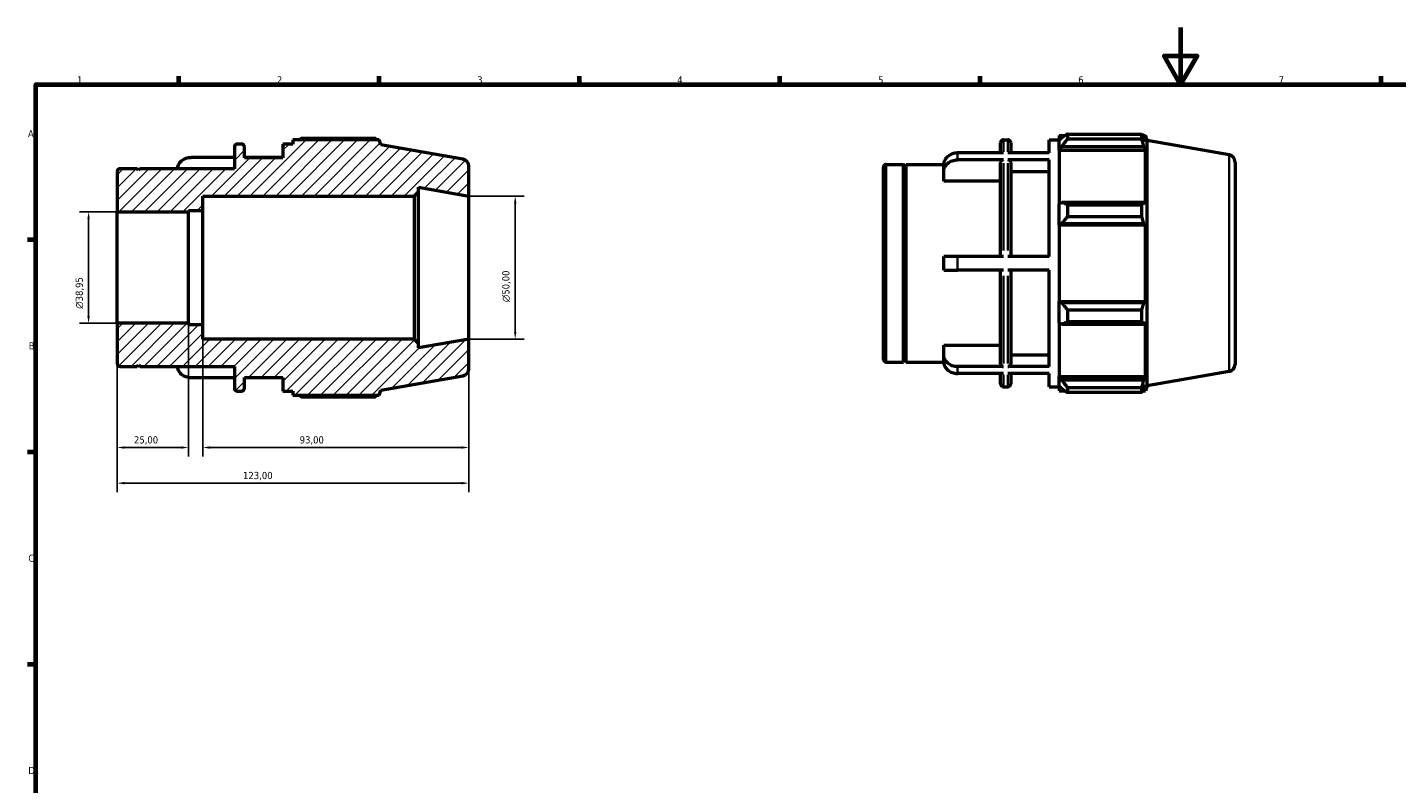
# Model space of a CAD drawing. Header units: millimetres. Extents: x 0 to 931, y 0 to 649.
# Tile 2 of 4: x 17 to 496, y 330 to 594. Entities that reach past the tile are written whole.
import ezdxf

# ---------------------------------------------------------------- set-up
doc = ezdxf.new("R2010")
doc.units = ezdxf.units.MM
for name, color, linetype, lineweight in [('Border (ISO)', 7, 'Continuous', 70), ('Dimension (ISO)', 7, 'Continuous', 25), ('Hatch (ISO)', 7, 'Continuous', 18), ('Visible (ISO)', 7, 'Continuous', 50), ('Visible Narrow (ISO)', 7, 'Continuous', 35)]:
    doc.layers.add(name, color=color, linetype=linetype, lineweight=lineweight)
doc.styles.add('Note Text (ISO)', font='tahoma.ttf')
doc.dimstyles.new('Default (ISO)', dxfattribs={"dimtxt": 2.5, "dimasz": 2.5, "dimexe": 3.175, "dimexo": 0, "dimgap": 0.762, "dimtad": 1, "dimrnd": 1e-08, "dimzin": 0, "dimtxsty": 'Note Text (ISO)', "dimcen": 0.09, "dimdle": 10, "dimclrd": 256, "dimclre": 256, "dimclrt": 232, "dimazin": 0, "dimtfac": 1.40208, "dimtmove": 0, "dimatfit": 3, "dimfxl": 1, "dimtolj": 1, "dimtzin": 0, "dimlwd": -1, "dimlwe": -1, "dimarcsym": 0})

# ---------------------------------------------------------------- blocks, each defined once
blk = doc.blocks.new('Borders Default Border')
at = {"layer": 'Border (ISO)'}
for p, q in [((70.08, 574), (70.08, 576.9)), ((140.17, 574), (140.17, 576.9)), ((210.25, 574), (210.25, 576.9)), ((280.33, 574), (280.33, 576.9)), ((350.42, 574), (350.42, 576.9)), ((490.58, 574), (490.58, 576.9)), ((20, 519.75), (17.1, 519.75)), ((20, 445.5), (17.1, 445.5)), ((20, 371.25), (17.1, 371.25))]:
    blk.add_line(p, q, dxfattribs=at)
at = {"layer": 'Border (ISO)', "flags": 128}
for points in [[(420.5, 594), (420.5, 574), (414.73, 584), (426.27, 584), (420.5, 574)], [(20, 20), (20, 574), (821, 574), (821, 20), (20, 20)]]:
    blk.add_lwpolyline(points, dxfattribs=at)
at = {"layer": 'Border (ISO)', "color": 232, "true_color": 0xca0064, "char_height": 2.5, "attachment_point": 7, "style": 'Note Text (ISO)'}
for s, insert in [('1', (34.48, 574.4)), ('2', (104.37, 574.4)), ('3', (174.43, 574.35)), ('4', (244.42, 574.4)), ('5', (314.64, 574.35)), ('6', (384.66, 574.35)), ('7', (454.77, 574.4)), ('A', (17.29, 555.62)), ('B', (17.59, 481.37)), ('C', (17.43, 407.08)), ('D', (17.43, 332.88))]:
    blk.add_mtext(s, dxfattribs=dict(at, insert=insert))
blk = doc.blocks.new('*D8')
at = {"layer": 'Defpoints', "color": 0, "transparency": 16777216}
for p in [(48.5, 490.52), (171.5, 485), (48.5, 434.62)]:
    blk.add_point(p, dxfattribs=at)
at = {"layer": 'Dimension (ISO)', "transparency": 16777216}
for p, q in [((48.5, 490.52), (48.5, 431.44)), ((171.5, 485), (171.5, 431.44)), ((169, 434.62), (51, 434.62))]:
    blk.add_line(p, q, dxfattribs=at)
for points in [[(51, 435.04), (51, 434.2), (48.5, 434.62)], [(169, 435.04), (169, 434.2), (171.5, 434.62)]]:
    blk.add_solid(points, dxfattribs=at)
at = {"layer": 'Dimension (ISO)', "color": 232, "true_color": 0xca0064, "transparency": 16777216, "insert": (92.55, 438.55), "char_height": 2.5, "attachment_point": 1, "style": 'Note Text (ISO)'}
blk.add_mtext('\\A1;123,00', dxfattribs=at)
blk = doc.blocks.new('*D9')
at = {"layer": 'Defpoints', "color": 0, "transparency": 16777216}
for p in [(78.5, 490), (171.5, 485), (78.5, 447.07)]:
    blk.add_point(p, dxfattribs=at)
at = {"layer": 'Dimension (ISO)', "transparency": 16777216}
for p, q in [((78.5, 490), (78.5, 443.9)), ((171.5, 485), (171.5, 443.9)), ((169, 447.07), (81, 447.07))]:
    blk.add_line(p, q, dxfattribs=at)
for points in [[(81, 447.49), (81, 446.66), (78.5, 447.07)], [(169, 447.49), (169, 446.66), (171.5, 447.07)]]:
    blk.add_solid(points, dxfattribs=at)
at = {"layer": 'Dimension (ISO)', "color": 232, "true_color": 0xca0064, "transparency": 16777216, "insert": (112.35, 451.01), "char_height": 2.5, "attachment_point": 1, "style": 'Note Text (ISO)'}
blk.add_mtext('\\A1;93,00', dxfattribs=at)
blk = doc.blocks.new('*D10')
at = {"layer": 'Defpoints', "color": 0, "transparency": 16777216}
for p in [(48.5, 490.52), (73.5, 490), (48.5, 447.07)]:
    blk.add_point(p, dxfattribs=at)
at = {"layer": 'Dimension (ISO)', "transparency": 16777216}
for p, q in [((48.5, 490.52), (48.5, 443.9)), ((73.5, 490), (73.5, 443.9)), ((71, 447.07), (51, 447.07))]:
    blk.add_line(p, q, dxfattribs=at)
for points in [[(51, 447.49), (51, 446.66), (48.5, 447.07)], [(71, 447.49), (71, 446.66), (73.5, 447.07)]]:
    blk.add_solid(points, dxfattribs=at)
at = {"layer": 'Dimension (ISO)', "color": 232, "true_color": 0xca0064, "transparency": 16777216, "insert": (54.39, 451.01), "char_height": 2.5, "attachment_point": 1, "style": 'Note Text (ISO)'}
blk.add_mtext('\\A1;25,00', dxfattribs=at)
blk = doc.blocks.new('*D11')
at = {"layer": 'Defpoints', "color": 0, "transparency": 16777216}
for p in [(171.5, 535), (171.5, 485), (187.74, 485)]:
    blk.add_point(p, dxfattribs=at)
at = {"layer": 'Dimension (ISO)', "transparency": 16777216}
for p, q in [((171.5, 535), (190.91, 535)), ((187.74, 532.5), (187.74, 487.5)), ((171.5, 485), (190.91, 485))]:
    blk.add_line(p, q, dxfattribs=at)
for points in [[(187.32, 532.5), (188.16, 532.5), (187.74, 535)], [(187.32, 487.5), (188.16, 487.5), (187.74, 485)]]:
    blk.add_solid(points, dxfattribs=at)
at = {"layer": 'Dimension (ISO)', "color": 232, "true_color": 0xca0064, "transparency": 16777216, "insert": (183.21, 497.94), "char_height": 2.5, "attachment_point": 1, "rotation": 90, "style": 'Note Text (ISO)'}
blk.add_mtext('\\A1;\\fAIGDT|b0|i0;\\H2.5000;\\ln\\fTahoma|b0|i0;\\H2.5000;50,00', dxfattribs=at)
blk = doc.blocks.new('*D12')
at = {"layer": 'Defpoints', "color": 0, "transparency": 16777216}
for p in [(48.5, 529.48), (38.5, 490.52), (48.5, 490.52)]:
    blk.add_point(p, dxfattribs=at)
at = {"layer": 'Dimension (ISO)', "transparency": 16777216}
for p, q in [((48.5, 529.48), (35.33, 529.48)), ((38.5, 526.98), (38.5, 493.02)), ((48.5, 490.52), (35.33, 490.52))]:
    blk.add_line(p, q, dxfattribs=at)
for points in [[(38.08, 526.98), (38.92, 526.98), (38.5, 529.48)], [(38.08, 493.02), (38.92, 493.02), (38.5, 490.52)]]:
    blk.add_solid(points, dxfattribs=at)
at = {"layer": 'Dimension (ISO)', "color": 232, "true_color": 0xca0064, "transparency": 16777216, "insert": (33.98, 495.61), "char_height": 2.5, "attachment_point": 1, "rotation": 90, "style": 'Note Text (ISO)'}
blk.add_mtext('\\A1;\\fAIGDT|b0|i0;\\H2.5000;\\ln\\fTahoma|b0|i0;\\H2.5000;38,95', dxfattribs=at)

msp = doc.modelspace()

# ---------------------------------------------------------------- hatches: boundary and pattern name
at = {"layer": 'Hatch (ISO)'}
h = msp.add_hatch(dxfattribs=at)
h.set_pattern_fill('ANSI31', color=256, scale=25.4, style=0)
h.set_pattern_definition([(45, (0, 0), (-2.245064, 2.245064), [])])
edge = h.paths.add_edge_path()
edge.add_ellipse((169, 474.598), major_axis=(0.434, -2.462), ratio=1, start_angle=0, end_angle=80)
edge.add_line((171.5, 474.598), (171.5, 485))
edge.add_line((171.5, 485), (153.929, 481.902))
edge.add_line((153.929, 481.902), (153.929, 483.5))
edge.add_line((153.929, 483.5), (152.429, 485))
edge.add_line((152.429, 485), (78.5, 485))
edge.add_line((78.5, 485), (78.5, 490))
edge.add_line((78.5, 490), (73.5, 490))
edge.add_line((73.5, 490), (73.5, 490.524))
edge.add_line((73.5, 490.524), (48.5, 490.524))
edge.add_line((48.5, 490.524), (48.5, 476.44))
edge.add_ellipse((49.5, 476.44), major_axis=(-1, 0), ratio=1, start_angle=0, end_angle=90)
edge.add_line((49.5, 475.44), (55.5, 475.44))
edge.add_line((55.5, 475.44), (56, 475.94))
edge.add_line((56, 475.94), (56.5, 475.44))
edge.add_line((56.5, 475.44), (89.5, 475.44))
edge.add_line((89.5, 475.44), (89.5, 467.8))
edge.add_ellipse((90.5, 467.8), major_axis=(-1, 0), ratio=1, start_angle=0, end_angle=90)
edge.add_line((90.5, 466.8), (92.014, 466.8))
edge.add_ellipse((92.014, 467.8), major_axis=(0, -1), ratio=1, start_angle=0, end_angle=90)
edge.add_line((93.014, 467.8), (93.014, 471.6))
edge.add_line((93.014, 471.6), (106.486, 471.6))
edge.add_line((106.486, 471.6), (106.486, 466.8))
edge.add_line((106.486, 466.8), (110, 466.8))
edge.add_line((110, 466.8), (110, 465.36))
edge.add_line((110, 465.36), (140.125, 465.36))
edge.add_line((140.125, 465.36), (140.75, 467.078))
edge.add_line((140.75, 467.078), (169.434, 472.136))
edge = h.paths.add_edge_path()
edge.add_ellipse((169, 545.402), major_axis=(2.5, 0), ratio=1, start_angle=0, end_angle=80)
edge.add_line((169.434, 547.864), (140.75, 552.922))
edge.add_line((140.75, 552.922), (140.125, 554.64))
edge.add_line((140.125, 554.64), (110, 554.64))
edge.add_line((110, 554.64), (110, 553.2))
edge.add_line((110, 553.2), (106.486, 553.2))
edge.add_line((106.486, 553.2), (106.486, 548.4))
edge.add_line((106.486, 548.4), (93.014, 548.4))
edge.add_line((93.014, 548.4), (93.014, 552.2))
edge.add_ellipse((92.014, 552.2), major_axis=(1, 0), ratio=1, start_angle=0, end_angle=90)
edge.add_line((92.014, 553.2), (90.5, 553.2))
edge.add_ellipse((90.5, 552.2), major_axis=(0, 1), ratio=1, start_angle=0, end_angle=90)
edge.add_line((89.5, 552.2), (89.5, 544.56))
edge.add_line((89.5, 544.56), (56.5, 544.56))
edge.add_line((56.5, 544.56), (56, 544.06))
edge.add_line((56, 544.06), (55.5, 544.56))
edge.add_line((55.5, 544.56), (49.5, 544.56))
edge.add_ellipse((49.5, 543.56), major_axis=(0, 1), ratio=1, start_angle=0, end_angle=90)
edge.add_line((48.5, 543.56), (48.5, 529.476))
edge.add_line((48.5, 529.476), (73.5, 529.476))
edge.add_line((73.5, 529.476), (73.5, 530))
edge.add_line((73.5, 530), (78.5, 530))
edge.add_line((78.5, 530), (78.5, 535))
edge.add_line((78.5, 535), (152.429, 535))
edge.add_line((152.429, 535), (153.929, 536.5))
edge.add_line((153.929, 536.5), (153.929, 538.098))
edge.add_line((153.929, 538.098), (171.5, 535))
edge.add_line((171.5, 535), (171.5, 545.402))

# ---------------------------------------------------------------- linework, layer by layer
at = {"layer": 'Visible (ISO)'}
for p, q in [((378.031, 556.16), (378.031, 554.551)), ((378.031, 556.16), (380.075, 556.16)), ((380.911, 556.684), (380.911, 554.949)), ((380.911, 556.684), (406.933, 556.684)), ((406.933, 554.949), (406.933, 556.684)), ((407.237, 556.16), (408.156, 556.16)), ((408.781, 554.442), (408.156, 556.16)), ((408.156, 554.094), (408.156, 556.16)), ((89.5, 552.2), (89.5, 544.56)), ((92.014, 553.2), (90.5, 553.2)), ((93.014, 548.4), (93.014, 552.2)), ((110, 553.2), (106.486, 553.2)), ((106.486, 553.2), (106.486, 548.4)), ((140.125, 554.64), (110, 554.64)), ((110, 554.64), (110, 553.2)), ((138.902, 555.165), (112.88, 555.165)), ((140.75, 552.922), (140.125, 554.64)), ((169.434, 547.864), (140.75, 552.922)), ((357.531, 550.074), (357.531, 553.72)), ((358.531, 554.72), (360.046, 554.72)), ((361.046, 553.72), (361.046, 550.074)), ((374.517, 550.074), (374.517, 554.72)), ((374.517, 554.72), (378.031, 554.72)), ((378.991, 555.467), (378.031, 554.551)), ((378.031, 551.542), (378.031, 554.551)), ((378.031, 551.542), (378.991, 552.393)), ((378.031, 551.116), (378.031, 551.542)), ((378.031, 551.116), (378.031, 532.354)), ((378.031, 551.116), (408.156, 551.116)), ((378.991, 552.393), (407.632, 552.393)), ((406.933, 554.949), (380.911, 554.949)), ((408.156, 554.094), (407.632, 555.467)), ((407.632, 552.393), (408.156, 551.116)), ((408.156, 532.132), (408.156, 551.116)), ((408.781, 468.598), (408.781, 554.442)), ((437.465, 549.384), (408.781, 554.442)), ((89.5, 548.555), (74.386, 548.555)), ((106.486, 548.555), (93.014, 548.555)), ((106.486, 548.4), (93.014, 548.4)), ((317.531, 546.08), (323.531, 546.08)), ((323.531, 476.96), (323.531, 546.08)), ((324.031, 545.58), (323.531, 546.08)), ((324.031, 545.58), (324.531, 546.08)), ((324.531, 476.96), (324.531, 546.08)), ((324.531, 546.08), (337.621, 546.08)), ((358.531, 550.074), (342.417, 550.074)), ((358.531, 547.674), (342.417, 547.674)), ((357.531, 513.92), (357.531, 546.807)), ((374.517, 550.074), (360.046, 550.074)), ((374.517, 547.674), (360.046, 547.674)), ((361.046, 546.807), (361.046, 513.92)), ((374.517, 513.92), (374.517, 547.674)), ((439.531, 546.922), (439.531, 476.118)), ((48.5, 543.56), (48.5, 529.476)), ((55.5, 544.56), (49.5, 544.56)), ((56, 544.06), (55.5, 544.56)), ((56.5, 544.56), (56, 544.06)), ((89.5, 544.56), (56.5, 544.56)), ((171.5, 535), (171.5, 545.402)), ((316.531, 477.96), (316.531, 545.08)), ((324.031, 477.46), (324.031, 545.58)), ((337.617, 543.51), (337.617, 545.91)), ((337.617, 540.177), (337.617, 543.51)), ((374.517, 543.51), (361.046, 543.51)), ((152.429, 535), (153.929, 536.5)), ((153.929, 536.5), (153.929, 538.098)), ((153.929, 538.098), (171.5, 535)), ((153.929, 483.5), (153.929, 536.5)), ((357.531, 540.177), (337.617, 540.177)), ((78.5, 530), (78.5, 535)), ((78.5, 535), (152.429, 535)), ((152.429, 535), (152.429, 485)), ((171.5, 485), (171.5, 535)), ((378.991, 532.797), (378.031, 532.354)), ((378.031, 525.088), (378.031, 532.354)), ((407.632, 532.797), (378.991, 532.797)), ((380.911, 531.963), (380.911, 527.773)), ((380.911, 531.963), (406.933, 531.963)), ((406.933, 527.773), (406.933, 531.963)), ((408.156, 532.132), (407.632, 532.797)), ((48.5, 529.476), (73.5, 529.476)), ((48.5, 490.524), (48.5, 529.476)), ((73.5, 529.476), (73.5, 530)), ((73.5, 530), (78.5, 530)), ((73.5, 490.524), (73.5, 529.476)), ((78.5, 490), (78.5, 530)), ((406.933, 527.773), (380.911, 527.773)), ((378.031, 525.088), (378.991, 525.376)), ((378.031, 524.943), (378.031, 525.088)), ((378.031, 524.943), (378.031, 498.096)), ((378.031, 524.943), (408.156, 524.943)), ((378.991, 525.376), (407.632, 525.376)), ((407.632, 525.376), (408.156, 524.943)), ((408.156, 498.096), (408.156, 524.943)), ((337.617, 509.12), (337.617, 513.92)), ((358.531, 513.92), (342.417, 513.92)), ((374.517, 513.92), (360.046, 513.92)), ((358.531, 509.12), (342.417, 509.12)), ((357.531, 476.233), (357.531, 509.12)), ((374.517, 509.12), (360.046, 509.12)), ((361.046, 509.12), (361.046, 476.233)), ((374.517, 475.365), (374.517, 509.12)), ((378.031, 497.952), (378.031, 498.096)), ((378.031, 498.096), (408.156, 498.096)), ((378.031, 490.686), (378.031, 497.952)), ((378.991, 497.663), (378.031, 497.952)), ((407.632, 497.663), (378.991, 497.663)), ((380.911, 495.267), (380.911, 491.076)), ((380.911, 495.267), (406.933, 495.267)), ((406.933, 491.076), (406.933, 495.267)), ((408.156, 498.096), (407.632, 497.663)), ((73.5, 490.524), (48.5, 490.524)), ((48.5, 490.524), (48.5, 476.44)), ((73.5, 490), (73.5, 490.524)), ((78.5, 490), (73.5, 490)), ((78.5, 485), (78.5, 490)), ((378.031, 490.686), (378.991, 490.242)), ((378.031, 490.686), (378.031, 471.924)), ((378.991, 490.242), (407.632, 490.242)), ((406.933, 491.076), (380.911, 491.076)), ((407.632, 490.242), (408.156, 490.907)), ((408.156, 471.924), (408.156, 490.907)), ((152.429, 485), (78.5, 485)), ((153.929, 483.5), (152.429, 485)), ((171.5, 485), (153.929, 481.902)), ((171.5, 474.598), (171.5, 485)), ((153.929, 481.902), (153.929, 483.5)), ((337.617, 479.529), (337.617, 482.862)), ((337.617, 482.862), (357.531, 482.862)), ((337.617, 477.129), (337.617, 479.529)), ((361.046, 479.529), (374.517, 479.529)), ((49.5, 475.44), (55.5, 475.44)), ((55.5, 475.44), (56, 475.94)), ((56, 475.94), (56.5, 475.44)), ((56.5, 475.44), (89.5, 475.44)), ((89.5, 475.44), (89.5, 467.8)), ((317.531, 476.96), (323.531, 476.96)), ((324.031, 477.46), (323.531, 476.96)), ((324.031, 477.46), (324.531, 476.96)), ((324.531, 476.96), (337.621, 476.96)), ((358.531, 475.365), (342.417, 475.365)), ((374.517, 475.365), (360.046, 475.365)), ((89.5, 471.445), (74.386, 471.445)), ((93.014, 467.8), (93.014, 471.6)), ((93.014, 471.6), (106.486, 471.6)), ((106.486, 471.445), (93.014, 471.445)), ((106.486, 471.6), (106.486, 466.8)), ((140.75, 467.078), (169.434, 472.136)), ((358.531, 472.965), (342.417, 472.965)), ((357.531, 469.32), (357.531, 472.965)), ((374.517, 472.965), (360.046, 472.965)), ((361.046, 472.965), (361.046, 469.32)), ((374.517, 468.32), (374.517, 472.965)), ((378.031, 471.498), (378.031, 471.924)), ((378.031, 471.924), (408.156, 471.924)), ((378.031, 468.488), (378.031, 471.498)), ((378.991, 470.646), (378.031, 471.498)), ((407.632, 470.646), (378.991, 470.646)), ((408.156, 471.924), (407.632, 470.646)), ((437.465, 473.656), (408.781, 468.598)), ((90.5, 466.8), (92.014, 466.8)), ((106.486, 466.8), (110, 466.8)), ((110, 466.8), (110, 465.36)), ((110, 465.36), (140.125, 465.36)), ((112.88, 464.835), (138.902, 464.835)), ((140.125, 465.36), (140.75, 467.078)), ((358.531, 468.32), (360.046, 468.32)), ((374.517, 468.32), (378.031, 468.32)), ((378.031, 468.488), (378.991, 467.573)), ((378.031, 468.488), (378.031, 466.88)), ((378.031, 466.88), (380.075, 466.88)), ((380.911, 468.091), (380.911, 466.355)), ((380.911, 468.091), (406.933, 468.091)), ((406.933, 466.355), (380.911, 466.355)), ((406.933, 466.355), (406.933, 468.091)), ((407.237, 466.88), (408.156, 466.88)), ((407.632, 467.573), (408.156, 468.946)), ((408.156, 466.88), (408.156, 468.946)), ((408.781, 468.598), (408.156, 466.88))]:
    msp.add_line(p, q, dxfattribs=at)
for centre, radius, start, end in [((90.5, 552.2), 1, 90, 180), ((92.014, 552.2), 1, 0, 90), ((358.531, 553.72), 1, 90, 180), ((360.046, 553.72), 1, 0, 90), ((169, 545.402), 2.5, 0, 80), ((317.531, 545.08), 1, 90, 180), ((437.031, 546.922), 2.5, 0, 80), ((49.5, 543.56), 1, 90, 180), ((49.5, 476.44), 1, 180, 270), ((169, 474.598), 2.5, 280, 0), ((317.531, 477.96), 1, 180, 270), ((437.031, 476.118), 2.5, 280, 0), ((90.5, 467.8), 1, 180, 270), ((92.014, 467.8), 1, 270, 0), ((358.531, 469.32), 1, 180, 270), ((360.046, 469.32), 1, 270, 0)]:
    msp.add_arc(centre, radius, start, end, dxfattribs=at)
for points, weights in [([(380.911, 556.684), (379.913, 556.063), (378.991, 555.467)], [1.01173815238, 1.0085192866, 1.00448999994]), ([(406.933, 556.684), (407.296, 556.063), (407.632, 555.467)], [1, 1.00116393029, 1.00151098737]), ([(112.043, 554.64), (112.455, 554.9), (112.88, 555.165)], [1.00884293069, 1.01036435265, 1.01173815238]), ([(139.206, 554.64), (139.057, 554.9), (138.902, 555.165)], [1.00084298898, 1.00049552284, 1]), ([(378.991, 552.393), (379.913, 553.645), (380.911, 554.949)], [1.00448999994, 1.0085192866, 1.01173815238]), ([(407.632, 552.393), (407.296, 553.645), (406.933, 554.949)], [1.00151098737, 1.00116393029, 1]), ([(380.911, 531.963), (379.913, 532.389), (378.991, 532.797)], [1.01173815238, 1.0085192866, 1.00448999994]), ([(406.933, 531.963), (407.296, 532.389), (407.632, 532.797)], [1, 1.00116393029, 1.00151098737]), ([(378.991, 525.376), (379.913, 526.55), (380.911, 527.773)], [1.00448999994, 1.0085192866, 1.01173815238]), ([(407.632, 525.376), (407.296, 526.55), (406.933, 527.773)], [1.00151098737, 1.00116393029, 1]), ([(380.911, 495.267), (379.913, 496.489), (378.991, 497.663)], [1.01173815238, 1.0085192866, 1.00448999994]), ([(406.933, 495.267), (407.296, 496.489), (407.632, 497.663)], [1, 1.00116393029, 1.00151098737]), ([(378.991, 490.242), (379.913, 490.651), (380.911, 491.076)], [1.00448999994, 1.0085192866, 1.01173815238]), ([(407.632, 490.242), (407.296, 490.651), (406.933, 491.076)], [1.00151098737, 1.00116393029, 1]), ([(380.911, 468.091), (379.913, 469.395), (378.991, 470.646)], [1.01173815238, 1.0085192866, 1.00448999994]), ([(406.933, 468.091), (407.296, 469.395), (407.632, 470.646)], [1, 1.00116393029, 1.00151098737]), ([(112.88, 464.835), (112.455, 465.1), (112.043, 465.36)], [1.01173815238, 1.01036435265, 1.00884293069]), ([(138.902, 464.835), (139.057, 465.1), (139.206, 465.36)], [1, 1.00049552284, 1.00084298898]), ([(378.991, 467.573), (379.913, 466.976), (380.911, 466.355)], [1.00448999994, 1.0085192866, 1.01173815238]), ([(407.632, 467.573), (407.296, 466.976), (406.933, 466.355)], [1.00151098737, 1.00116393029, 1])]:
    msp.add_rational_spline(points, weights, degree=2, dxfattribs=at)
for points, knots in [([(69.59, 544.56), (69.6, 544.769), (69.629, 544.988), (69.741, 545.478), (69.838, 545.748), (70.065, 546.223), (70.216, 546.472), (70.575, 546.938), (70.783, 547.154), (71.202, 547.518), (71.452, 547.698), (71.989, 548.009), (72.276, 548.14), (72.823, 548.336), (73.133, 548.42), (73.766, 548.529), (74.09, 548.555), (74.386, 548.555)], [-0.69225258, -0.69225258, -0.69225258, -0.69225258, -0.62241426, -0.62241426, -0.53333685, -0.53333685, -0.44435979, -0.44435979, -0.35538273, -0.35538273, -0.26650188, -0.26650188, -0.17762103, -0.17762103, -0.08881052, -0.08881052, 0, 0, 0, 0]), ([(342.417, 550.074), (342.121, 550.074), (341.798, 550.049), (341.164, 549.94), (340.855, 549.856), (340.307, 549.66), (340.02, 549.529), (339.483, 549.218), (339.233, 549.037), (338.814, 548.674), (338.606, 548.458), (338.247, 547.992), (338.096, 547.742), (337.869, 547.267), (337.772, 546.998), (337.646, 546.448), (337.617, 546.167), (337.617, 545.91)], [0, 0, 0, 0, 0.08881052, 0.08881052, 0.17762103, 0.17762103, 0.26650188, 0.26650188, 0.35538273, 0.35538273, 0.44435979, 0.44435979, 0.53333685, 0.53333685, 0.62241426, 0.62241426, 0.71149167, 0.71149167, 0.71149167, 0.71149167]), ([(337.617, 543.51), (337.617, 543.767), (337.646, 544.048), (337.772, 544.598), (337.869, 544.867), (338.096, 545.342), (338.247, 545.592), (338.606, 546.058), (338.814, 546.274), (339.233, 546.637), (339.483, 546.818), (340.02, 547.129), (340.307, 547.26), (340.855, 547.456), (341.164, 547.54), (341.798, 547.649), (342.121, 547.674), (342.417, 547.674)], [-0.71149167, -0.71149167, -0.71149167, -0.71149167, -0.62241426, -0.62241426, -0.53333685, -0.53333685, -0.44435979, -0.44435979, -0.35538273, -0.35538273, -0.26650188, -0.26650188, -0.17762103, -0.17762103, -0.08881052, -0.08881052, 0, 0, 0, 0]), ([(358.531, 547.674), (358.408, 547.674), (358.263, 547.649), (358.035, 547.567), (357.912, 547.496), (357.737, 547.345), (357.655, 547.238), (357.56, 547.04), (357.531, 546.914), (357.531, 546.807)], [0, 0, 0, 0, 0.03700553, 0.03700553, 0.0740403, 0.0740403, 0.11111136, 0.11111136, 0.14821395, 0.14821395, 0.14821395, 0.14821395]), ([(361.046, 546.807), (361.046, 546.914), (361.017, 547.04), (360.922, 547.238), (360.84, 547.345), (360.665, 547.496), (360.542, 547.567), (360.314, 547.649), (360.169, 547.674), (360.046, 547.674)], [-0.14821395, -0.14821395, -0.14821395, -0.14821395, -0.11111136, -0.11111136, -0.0740403, -0.0740403, -0.03700553, -0.03700553, 0, 0, 0, 0]), ([(342.417, 513.92), (342.121, 513.92), (341.798, 513.92), (341.164, 513.92), (340.855, 513.92), (340.307, 513.92), (340.02, 513.92), (339.483, 513.92), (339.233, 513.92), (338.814, 513.92), (338.606, 513.92), (338.247, 513.92), (338.096, 513.92), (337.869, 513.92), (337.772, 513.92), (337.646, 513.92), (337.617, 513.92), (337.617, 513.92)], [0, 0, 0, 0, 0.08881052, 0.08881052, 0.17762103, 0.17762103, 0.26650188, 0.26650188, 0.35538273, 0.35538273, 0.44435979, 0.44435979, 0.53333685, 0.53333685, 0.62241426, 0.62241426, 0.71149167, 0.71149167, 0.71149167, 0.71149167]), ([(337.617, 509.12), (337.617, 509.12), (337.646, 509.12), (337.772, 509.12), (337.869, 509.12), (338.096, 509.12), (338.247, 509.12), (338.606, 509.12), (338.814, 509.12), (339.233, 509.12), (339.483, 509.12), (340.02, 509.12), (340.307, 509.12), (340.855, 509.12), (341.164, 509.12), (341.798, 509.12), (342.121, 509.12), (342.417, 509.12)], [-0.71149167, -0.71149167, -0.71149167, -0.71149167, -0.62241426, -0.62241426, -0.53333685, -0.53333685, -0.44435979, -0.44435979, -0.35538273, -0.35538273, -0.26650188, -0.26650188, -0.17762103, -0.17762103, -0.08881052, -0.08881052, 0, 0, 0, 0]), ([(342.417, 475.365), (342.121, 475.365), (341.798, 475.391), (341.164, 475.5), (340.855, 475.584), (340.307, 475.78), (340.02, 475.911), (339.483, 476.222), (339.233, 476.402), (338.814, 476.765), (338.606, 476.982), (338.247, 477.448), (338.096, 477.697), (337.869, 478.172), (337.772, 478.441), (337.646, 478.991), (337.617, 479.272), (337.617, 479.529)], [0, 0, 0, 0, 0.08881052, 0.08881052, 0.17762103, 0.17762103, 0.26650188, 0.26650188, 0.35538273, 0.35538273, 0.44435979, 0.44435979, 0.53333685, 0.53333685, 0.62241426, 0.62241426, 0.71149167, 0.71149167, 0.71149167, 0.71149167]), ([(74.386, 471.445), (74.09, 471.445), (73.766, 471.471), (73.133, 471.58), (72.823, 471.664), (72.276, 471.86), (71.989, 471.991), (71.452, 472.302), (71.202, 472.482), (70.783, 472.846), (70.575, 473.062), (70.216, 473.528), (70.065, 473.777), (69.838, 474.252), (69.741, 474.522), (69.629, 475.012), (69.6, 475.231), (69.59, 475.44)], [0, 0, 0, 0, 0.08881052, 0.08881052, 0.17762103, 0.17762103, 0.26650188, 0.26650188, 0.35538273, 0.35538273, 0.44435979, 0.44435979, 0.53333685, 0.53333685, 0.62241426, 0.62241426, 0.69225258, 0.69225258, 0.69225258, 0.69225258]), ([(337.617, 477.129), (337.617, 476.872), (337.646, 476.591), (337.772, 476.041), (337.869, 475.772), (338.096, 475.297), (338.247, 475.048), (338.606, 474.582), (338.814, 474.365), (339.233, 474.002), (339.483, 473.822), (340.02, 473.511), (340.307, 473.38), (340.855, 473.184), (341.164, 473.1), (341.798, 472.991), (342.121, 472.965), (342.417, 472.965)], [-0.71149167, -0.71149167, -0.71149167, -0.71149167, -0.62241426, -0.62241426, -0.53333685, -0.53333685, -0.44435979, -0.44435979, -0.35538273, -0.35538273, -0.26650188, -0.26650188, -0.17762103, -0.17762103, -0.08881052, -0.08881052, 0, 0, 0, 0]), ([(357.531, 476.233), (357.531, 476.126), (357.56, 475.999), (357.655, 475.802), (357.737, 475.695), (357.912, 475.543), (358.035, 475.472), (358.263, 475.39), (358.408, 475.365), (358.531, 475.365)], [-0.14821395, -0.14821395, -0.14821395, -0.14821395, -0.11111136, -0.11111136, -0.0740403, -0.0740403, -0.03700553, -0.03700553, 0, 0, 0, 0]), ([(360.046, 475.365), (360.169, 475.365), (360.314, 475.39), (360.542, 475.472), (360.665, 475.543), (360.84, 475.695), (360.922, 475.802), (361.017, 475.999), (361.046, 476.126), (361.046, 476.233)], [0, 0, 0, 0, 0.03700553, 0.03700553, 0.0740403, 0.0740403, 0.11111136, 0.11111136, 0.14821395, 0.14821395, 0.14821395, 0.14821395])]:
    msp.add_open_spline(points, degree=3, knots=knots, dxfattribs=at)
at = {"layer": 'Visible Narrow (ISO)'}
for p, q in [((358.531, 554.708), (358.531, 550.52)), ((360.046, 550.52), (360.046, 554.708)), ((342.417, 549.965), (342.417, 547.805)), ((358.531, 546.528), (358.531, 515.935)), ((360.046, 515.935), (360.046, 546.528)), ((437.465, 474.122), (437.465, 548.918)), ((317.531, 545.654), (317.531, 477.385)), ((342.417, 513.68), (342.417, 509.36)), ((358.531, 507.104), (358.531, 476.511)), ((360.046, 476.511), (360.046, 507.104)), ((342.417, 475.234), (342.417, 473.074)), ((358.531, 472.52), (358.531, 468.332)), ((360.046, 468.332), (360.046, 472.52))]:
    msp.add_line(p, q, dxfattribs=at)

# ---------------------------------------------------------------- block references
msp.add_blockref('Borders Default Border', (0, 0))

# ---------------------------------------------------------------- dimensions: what is measured, and where the dimension line sits
at = {"layer": 'Dimension (ISO)'}
for base, p1, p2, picture, middle in [((187.738, 485), (171.5, 535), (171.5, 485), '*D11', (187.738, 503.5)), ((38.5, 490.524), (48.5, 529.476), (48.5, 490.524), '*D12', (38.5, 501.148))]:
    dim = msp.add_linear_dim(base=base, p1=p1, p2=p2, angle=90, text='\\fAIGDT|b0|i0;\\H2.5000;\\ln\\fTahoma|b0|i0;\\H2.5000;<>', dimstyle='Default (ISO)', override={"dimdec": 2, "dimtp": 0, "dimtm": 0, "dimtdec": 2, "dimtofl": 0, "dimatfit": 1}, dxfattribs=at)
    dim.commit()
    dim.dimension.update_dxf_attribs({"geometry": picture, "text_midpoint": middle, "dimtype": 160})
for base, p1, p2, picture, middle in [((48.5, 434.619), (171.5, 485), (48.5, 490.524), '*D8', (97.5, 434.619)), ((48.5, 447.075), (73.5, 490), (48.5, 490.524), '*D10', (58.5, 447.075)), ((78.5, 447.075), (171.5, 485), (78.5, 490), '*D9', (116.5, 447.075))]:
    dim = msp.add_linear_dim(base=base, p1=p1, p2=p2, angle=180, dimstyle='Default (ISO)', override={"dimdec": 2, "dimtp": 0, "dimtm": 0, "dimtdec": 2, "dimtofl": 0, "dimatfit": 1}, dxfattribs=at)
    dim.commit()
    dim.dimension.update_dxf_attribs({"geometry": picture, "text_midpoint": middle, "dimtype": 160})

doc.saveas('drawing.dxf')
